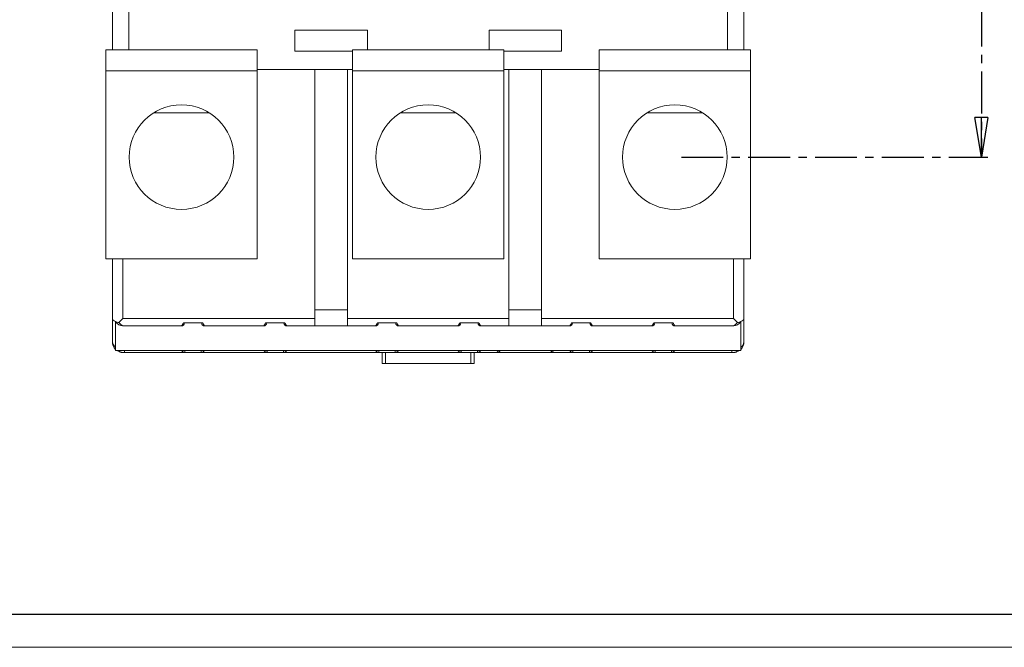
# Model space of a CAD drawing. Header units: millimetres. Extents: x 0 to 841, y 0 to 594.
# Tile 2 of 11: x 124 to 274, y 0 to 95. Entities that reach past the tile are written whole.
import ezdxf

# ---------------------------------------------------------------- set-up
doc = ezdxf.new("R2010")
doc.units = ezdxf.units.MM
doc.linetypes.add('CENTER', pattern=[10.16, 6.35, -1.27, 1.27, -1.27])
doc.layers.add('CENTRO', color=7, linetype='CENTER')
doc.layers.add('FORMATO', color=7, linetype='Continuous')
doc.styles.add('SLDTEXTSTYLE3', font='TXT', dxfattribs={"width": 0.75})
doc.dimstyles.new('SLDDIMSTYLE0', dxfattribs={"dimtxt": 5.291667, "dimasz": 6, "dimexe": 0, "dimexo": 0.0625, "dimgap": 1.322917, "dimtad": 1, "dimdec": 1, "dimrnd": 1e-09, "dimzin": 12, "dimdsep": 46, "dimtxsty": 'SLDTEXTSTYLE3', "dimblk1": 'CLOSED', "dimblk2": 'CLOSED', "dimsah": 1, "dimcen": 0.09, "dimadec": 0, "dimazin": 3, "dimtfac": 1, "dimtdec": 1, "dimtofl": 0, "dimtmove": 0, "dimatfit": 3, "dimldrblk": 'CLOSED', "dimfxl": 0, "dimfrac": 2, "dimtolj": 1, "dimtzin": 12, "dimarcsym": 0})

# ---------------------------------------------------------------- blocks, each defined once
blk = doc.blocks.new('_CLOSED')
at = {"color": 0, "linetype": 'ByBlock', "lineweight": -2}
for p, q in [((-1, 0.166667), (0, 0)), ((-1, 0.166667), (-1, -0.166667)), ((0, 0), (-1, -0.166667)), ((0, 0), (-1, 0))]:
    blk.add_line(p, q, dxfattribs=at)
blk = doc.blocks.new('_D_5')
at = {"layer": 'CENTRO'}
for p, q in [((243.51, 189.14), (271.11, 189.14)), ((270.11, 189.14), (270.11, 74.54)), ((253.58, 140.36), (253.58, 141.43)), ((253.58, 141.43), (261.99, 141.43)), ((261.99, 141.43), (261.99, 140.36)), ((253.58, 120.09), (253.58, 119.01)), ((261.99, 119.01), (261.99, 120.09)), ((253.58, 119.01), (261.99, 119.01)), ((224.51, 74.54), (271.11, 74.54))]:
    blk.add_line(p, q, dxfattribs=at)
at = {"layer": 'CENTRO', "xscale": 6, "yscale": 6}
for p, rotation in [((270.11, 189.14, 22.89), 90.0000000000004), ((270.11, 74.54, 22.89), 270.0000000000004)]:
    blk.add_blockref('_CLOSED', p, dxfattribs=dict(at, rotation=rotation))
at = {"layer": 'CENTRO', "char_height": 5.292, "attachment_point": 1, "rotation": 90, "style": 'SLDTEXTSTYLE3'}
for s, insert in [('4,512', (255.16, 121.43)), ('114,6', (263.29, 121.43))]:
    blk.add_mtext(s, dxfattribs=dict(at, insert=insert))

msp = doc.modelspace()

# ---------------------------------------------------------------- linework, layer by layer
at = {"color": 7, "linetype": 'Continuous', "lineweight": 15}
for p, q in [((138.01, 110.84), (138.01, 90.84)), ((234.01, 110.84), (234.01, 90.84)), ((165.76, 93.84), (176.76, 93.84)), ((165.76, 90.64), (165.76, 93.84)), ((176.76, 93.84), (176.76, 90.84)), ((195.26, 93.84), (206.26, 93.84)), ((195.26, 90.84), (195.26, 93.84)), ((206.26, 93.84), (206.26, 90.64)), ((137.01, 90.84), (160.01, 90.84)), ((137.01, 87.64), (137.01, 90.84)), ((160.01, 87.64), (160.01, 90.84)), ((174.51, 90.64), (165.76, 90.64)), ((174.51, 90.84), (197.51, 90.84)), ((174.51, 87.64), (174.51, 90.84)), ((197.51, 87.64), (197.51, 90.84)), ((206.26, 90.64), (197.51, 90.64)), ((212.01, 90.84), (235.01, 90.84)), ((212.01, 87.64), (212.01, 90.84)), ((235.01, 87.64), (235.01, 90.84)), ((137.01, 59.06), (137.01, 87.64)), ((137.01, 87.64), (160.01, 87.64)), ((168.76, 87.84), (160.01, 87.84)), ((160.01, 59.06), (160.01, 87.64)), ((168.76, 87.84), (168.76, 51.34)), ((168.76, 87.84), (173.76, 87.84)), ((173.76, 87.84), (173.76, 51.34)), ((174.51, 87.84), (173.76, 87.84)), ((174.51, 59.06), (174.51, 87.64)), ((174.51, 87.64), (197.51, 87.64)), ((198.26, 87.84), (197.51, 87.84)), ((197.51, 59.06), (197.51, 87.64)), ((198.26, 87.84), (198.26, 51.34)), ((203.26, 87.84), (198.26, 87.84)), ((203.26, 87.84), (203.26, 51.34)), ((212.01, 87.84), (203.26, 87.84)), ((212.01, 59.06), (212.01, 87.64)), ((212.01, 87.64), (235.01, 87.64)), ((235.01, 59.06), (235.01, 87.64)), ((144.31, 81.29), (152.71, 81.29)), ((181.81, 81.29), (190.21, 81.29)), ((219.31, 81.29), (227.71, 81.29)), ((137.01, 59.06), (160.01, 59.06)), ((138.01, 50), (138.01, 59.06)), ((174.51, 59.06), (197.51, 59.06)), ((212.01, 59.06), (235.01, 59.06)), ((234.01, 59.06), (234.01, 50)), ((173.76, 51.34), (168.76, 51.34)), ((168.76, 51.34), (168.76, 48.87)), ((173.76, 48.87), (173.76, 51.34)), ((203.26, 51.34), (198.26, 51.34)), ((198.26, 51.34), (198.26, 48.87)), ((203.26, 51.34), (203.26, 48.87)), ((138.01, 46.44), (138.01, 50)), ((138.48, 49.53), (138.48, 45.14)), ((168.76, 50), (139.61, 50)), ((173.76, 50), (198.26, 50)), ((203.26, 50), (232.41, 50)), ((233.55, 49.53), (233.55, 45.14)), ((234.01, 50), (234.01, 46.44)), ((148.51, 48.87), (139.61, 48.87)), ((151.71, 49.34), (148.82, 49.34)), ((152.01, 48.87), (161.01, 48.87)), ((164.21, 49.34), (161.32, 49.34)), ((168.76, 48.87), (164.51, 48.87)), ((173.76, 48.87), (168.76, 48.87)), ((178.01, 48.87), (173.76, 48.87)), ((178.32, 49.34), (181.21, 49.34)), ((181.51, 48.87), (190.51, 48.87)), ((190.82, 49.34), (193.71, 49.34)), ((198.26, 48.87), (194.01, 48.87)), ((203.26, 48.87), (198.26, 48.87)), ((203.26, 48.87), (207.51, 48.87)), ((207.82, 49.34), (210.71, 49.34)), ((211.01, 48.87), (220.01, 48.87)), ((220.32, 49.34), (223.21, 49.34)), ((232.41, 48.87), (223.51, 48.87)), ((233.55, 45.14), (138.48, 45.14)), ((148.51, 45.13), (139.86, 45.13)), ((148.51, 45.13), (148.51, 45.14)), ((149.01, 44.84), (149.01, 45.14)), ((151.51, 45.14), (151.51, 44.84)), ((152.01, 45.14), (152.01, 45.13)), ((152.01, 45.13), (161.01, 45.13)), ((161.01, 45.13), (161.01, 45.14)), ((161.51, 45.14), (161.51, 44.84)), ((164.01, 45.14), (164.01, 44.84)), ((164.51, 45.13), (164.51, 45.14)), ((178.01, 45.13), (164.51, 45.13)), ((178.01, 45.13), (178.01, 45.14)), ((178.51, 45.14), (178.51, 44.84)), ((181.01, 45.14), (181.01, 44.84)), ((181.51, 45.14), (181.51, 45.13)), ((181.51, 45.13), (190.51, 45.13)), ((190.51, 45.13), (190.51, 45.14)), ((191.01, 45.14), (191.01, 44.84)), ((193.51, 44.84), (193.51, 45.14)), ((194.01, 45.13), (194.01, 45.14)), ((196.59, 45.13), (194.01, 45.13)), ((196.59, 45.13), (196.6, 45.14)), ((204.93, 45.14), (204.94, 45.13)), ((207.51, 45.13), (204.94, 45.13)), ((207.51, 45.13), (207.51, 45.14)), ((208.01, 45.14), (208.01, 44.84)), ((210.51, 45.14), (210.51, 44.84)), ((211.01, 45.14), (211.01, 45.13)), ((211.01, 45.13), (220.01, 45.13)), ((220.01, 45.13), (220.01, 45.14)), ((220.51, 45.14), (220.51, 44.84)), ((223.01, 44.84), (223.01, 45.14)), ((223.51, 45.14), (223.51, 45.13)), ((223.51, 45.13), (232.17, 45.13)), ((232.17, 44.84), (232.17, 45.13)), ((148.97, 44.84), (139.86, 44.84)), ((148.97, 44.84), (149.01, 44.84)), ((151.51, 44.84), (149.01, 44.84)), ((151.56, 44.84), (151.51, 44.84)), ((161.47, 44.84), (151.56, 44.84)), ((161.51, 44.84), (161.47, 44.84)), ((164.01, 44.84), (161.51, 44.84)), ((164.01, 44.84), (164.06, 44.84)), ((178.47, 44.84), (164.06, 44.84)), ((178.47, 44.84), (178.51, 44.84)), ((181.01, 44.84), (178.51, 44.84)), ((179.01, 43.14), (179.01, 44.84)), ((181.06, 44.84), (181.01, 44.84)), ((190.97, 44.84), (181.06, 44.84)), ((191.01, 44.84), (190.97, 44.84)), ((193.51, 44.84), (191.01, 44.84)), ((193.01, 44.84), (193.01, 43.14)), ((193.51, 44.84), (193.56, 44.84)), ((196.45, 44.84), (193.56, 44.84)), ((207.97, 44.84), (205.08, 44.84)), ((207.97, 44.84), (208.01, 44.84)), ((210.51, 44.84), (208.01, 44.84)), ((210.51, 44.84), (210.56, 44.84)), ((210.56, 44.84), (220.47, 44.84)), ((220.47, 44.84), (220.51, 44.84)), ((223.01, 44.84), (220.51, 44.84)), ((223.01, 44.84), (223.06, 44.84)), ((232.17, 44.84), (223.06, 44.84)), ((179.01, 43.14), (179.51, 43.14)), ((192.51, 43.14), (179.51, 43.14)), ((192.51, 43.14), (193.01, 43.14))]:
    msp.add_line(p, q, dxfattribs=at)
at = {"color": 8, "linetype": 'Continuous', "lineweight": 15}
for p, q in [((140.51, 110.84), (140.51, 90.84)), ((231.51, 110.84), (231.51, 90.84)), ((139.61, 50), (139.61, 59.06)), ((232.41, 59.06), (232.41, 50)), ((179.51, 44.84), (179.51, 43.14)), ((192.51, 43.14), (192.51, 44.84))]:
    msp.add_line(p, q, dxfattribs=at)
at = {"color": 7, "linetype": 'Continuous', "lineweight": 15, "flags": 128}
for points in [[(139, 49.39), (139.2, 49.58), (139.41, 49.79), (139.61, 50)], [(233.03, 49.39), (232.83, 49.58), (232.62, 49.79), (232.41, 50)], [(205.08, 44.84), (205.01, 44.84), (204.98, 44.85)]]:
    msp.add_lwpolyline(points, dxfattribs=at)
at = {"color": 7, "linetype": 'Continuous', "lineweight": 15}
for centre in [(148.51, 74.54), (186.01, 74.54), (223.51, 74.54)]:
    msp.add_circle(centre, 7.95, dxfattribs=at)
for centre, radius, start, end in [((139.02, 46.48), 1, 182.7971, 237.9255), ((139.61, 46.44), 1.6, 180, 225), ((233.01, 46.48), 1, 302.0745, 357.2029), ((232.41, 46.44), 1.6, 315, 0), ((139.61, 46.44), 1.6, 234.3409, 270), ((196.73, 45.64), 0.533, 255.4451, 287.3359), ((204.8, 45.64), 0.533, 252.6641, 284.5549), ((232.41, 46.44), 1.6, 270, 305.6591), ((196.45, 45.28), 0.442, 270.0085, 288.588)]:
    msp.add_arc(centre, radius, start, end, dxfattribs=at)
for centre, major_axis, ratio, start_param, end_param in [((139.61, 50), (1.6, 0), 0.414214, 3.141593, 3.926991), ((139.61, 50), (1.6, 0), 0.414214, 3.926991, 4.319632), ((139.61, 51.13), (0, 2.26), 0.707107, 2.356194, 3.141593), ((232.41, 51.13), (0, -2.26), 0.707107, 0, 0.785398), ((232.41, 50), (1.6, 0), 0.414214, 5.105146, 5.497787), ((232.41, 50), (1.6, 0), 0.414214, 5.497787, 6.283185), ((139.61, 50), (-1.48, 1.48), 0.414214, 1.570807, 1.963495), ((148.51, 49.57), (0, -0.707), 0.707107, 0, 1.226793), ((152.01, 49.57), (0, 0.707), 0.707107, 1.914799, 3.141593), ((161.01, 49.57), (0, -0.707), 0.707107, 0, 1.226793), ((164.51, 49.57), (0, 0.707), 0.707107, 1.914799, 3.141593), ((178.01, 49.57), (0, -0.707), 0.707107, 0, 1.226793), ((181.51, 49.57), (0, 0.707), 0.707107, 1.914799, 3.141593), ((190.51, 49.57), (0, -0.707), 0.707107, 0, 1.226793), ((194.01, 49.57), (0, 0.707), 0.707107, 1.914799, 3.141593), ((207.51, 49.57), (0, -0.707), 0.707107, 0, 1.226793), ((211.01, 49.57), (0, 0.707), 0.707107, 1.914799, 3.141593), ((220.01, 49.57), (0, -0.707), 0.707107, 0, 1.226793), ((223.51, 49.57), (0, 0.707), 0.707107, 1.914799, 3.141593), ((232.41, 50), (1.48, 1.48), 0.414214, 4.31969, 4.712378)]:
    msp.add_ellipse(centre, major_axis=major_axis, ratio=ratio, start_param=start_param, end_param=end_param, dxfattribs=at)
for points, knots in [([(148.82, 49.34), (148.72, 49.17), (148.62, 49), (148.52, 48.87), (148.51, 48.87)], [0, 0, 0, 0, 0.987605, 1, 1, 1, 1]), ([(152.01, 48.87), (152.01, 48.87), (151.91, 49), (151.81, 49.17), (151.71, 49.34)], [0, 0, 0, 0, 0.012392, 1, 1, 1, 1]), ([(161.32, 49.34), (161.22, 49.17), (161.12, 49), (161.02, 48.87), (161.01, 48.87)], [0, 0, 0, 0, 0.9876048, 1, 1, 1, 1]), ([(164.51, 48.87), (164.51, 48.87), (164.41, 49), (164.31, 49.17), (164.21, 49.34)], [0, 0, 0, 0, 0.0123938, 1, 1, 1, 1]), ([(178.32, 49.34), (178.22, 49.17), (178.12, 49), (178.02, 48.87), (178.01, 48.87)], [0, 0, 0, 0, 0.987605, 1, 1, 1, 1]), ([(181.51, 48.87), (181.51, 48.87), (181.41, 49), (181.31, 49.17), (181.21, 49.34)], [0, 0, 0, 0, 0.012395, 1, 1, 1, 1]), ([(190.82, 49.34), (190.72, 49.17), (190.62, 49), (190.52, 48.87), (190.51, 48.87)], [0, 0, 0, 0, 0.987605, 1, 1, 1, 1]), ([(194.01, 48.87), (194.01, 48.87), (193.91, 49), (193.81, 49.17), (193.71, 49.34)], [0, 0, 0, 0, 0.012395, 1, 1, 1, 1]), ([(207.51, 48.87), (207.52, 48.87), (207.62, 49), (207.72, 49.17), (207.82, 49.34)], [0, 0, 0, 0, 0.0123938, 1, 1, 1, 1]), ([(211.01, 48.87), (211.01, 48.87), (210.91, 49), (210.81, 49.17), (210.71, 49.34)], [0, 0, 0, 0, 0.0123952, 1, 1, 1, 1]), ([(220.32, 49.34), (220.22, 49.17), (220.12, 49), (220.02, 48.87), (220.01, 48.87)], [0, 0, 0, 0, 0.987608, 1, 1, 1, 1]), ([(223.51, 48.87), (223.51, 48.87), (223.41, 49), (223.31, 49.17), (223.21, 49.34)], [0, 0, 0, 0, 0.012395, 1, 1, 1, 1]), ([(139.61, 44.84), (139.54, 44.84), (139.42, 44.84), (139.28, 44.87), (139.19, 44.9), (139.12, 44.93), (139.09, 44.96), (139.09, 44.99), (139.09, 45.01), (139.11, 45.03), (139.12, 45.07), (139.12, 45.11), (139.12, 45.13), (139.12, 45.14)], [0, 0, 0, 0, 0.197531, 0.30602, 0.397734, 0.492743, 0.594581, 0.695476, 0.706112, 0.794098, 0.892616, 0.99429, 1, 1, 1, 1]), ([(139.86, 44.84), (139.86, 44.84), (139.86, 44.85), (139.86, 44.91), (139.86, 45), (139.86, 45.08), (139.86, 45.13)], [0, 0, 0, 0, 0.249999, 0.499998, 0.749998, 1, 1, 1, 1]), ([(148.51, 45.13), (148.52, 45.13), (148.61, 45.03), (148.77, 44.9), (148.92, 44.84), (148.96, 44.84), (148.97, 44.84)], [0, 0, 0, 0, 0.006974, 0.5533, 0.908572, 1, 1, 1, 1]), ([(151.56, 44.84), (151.6, 44.84), (151.69, 44.87), (151.87, 44.99), (151.98, 45.1), (152.01, 45.13), (152.01, 45.13)], [0, 0, 0, 0, 0.344973, 0.822858, 0.993032, 1, 1, 1, 1]), ([(161.01, 45.13), (161.02, 45.13), (161.11, 45.03), (161.27, 44.9), (161.42, 44.84), (161.46, 44.84), (161.47, 44.84)], [0, 0, 0, 0, 0.006973, 0.553299, 0.908573, 1, 1, 1, 1]), ([(164.51, 45.13), (164.51, 45.13), (164.42, 45.03), (164.26, 44.9), (164.11, 44.84), (164.07, 44.84), (164.06, 44.84)], [0, 0, 0, 0, 0.006972, 0.553299, 0.908573, 1, 1, 1, 1]), ([(178.01, 45.13), (178.02, 45.13), (178.11, 45.03), (178.27, 44.9), (178.42, 44.84), (178.46, 44.84), (178.47, 44.84)], [0, 0, 0, 0, 0.006972, 0.553299, 0.908573, 1, 1, 1, 1]), ([(181.06, 44.84), (181.1, 44.84), (181.19, 44.87), (181.37, 44.99), (181.48, 45.1), (181.51, 45.13), (181.51, 45.13)], [0, 0, 0, 0, 0.344972, 0.822857, 0.993031, 1, 1, 1, 1]), ([(190.51, 45.13), (190.52, 45.13), (190.61, 45.03), (190.77, 44.9), (190.92, 44.84), (190.96, 44.84), (190.97, 44.84)], [0, 0, 0, 0, 0.006972, 0.5533, 0.908573, 1, 1, 1, 1]), ([(194.01, 45.13), (194.01, 45.13), (193.92, 45.03), (193.76, 44.9), (193.61, 44.84), (193.57, 44.84), (193.56, 44.84)], [0, 0, 0, 0, 0.006972, 0.553299, 0.908573, 1, 1, 1, 1]), ([(196.45, 44.84), (196.46, 44.84), (196.48, 44.84), (196.53, 44.91), (196.57, 45.05), (196.59, 45.13)], [0, 0, 0, 0, 0.182414, 0.501092, 1, 1, 1, 1]), ([(196.6, 44.86), (196.64, 44.87), (196.72, 44.9), (196.83, 44.97), (196.91, 45.05), (196.95, 45.11), (196.96, 45.13)], [0, 0, 0, 0, 0.274954, 0.569318, 0.846636, 1, 1, 1, 1]), ([(204.58, 45.14), (204.6, 45.11), (204.64, 45.04), (204.74, 44.96), (204.86, 44.88), (204.94, 44.86), (204.98, 44.85)], [0, 0, 0, 0, 0.144534, 0.422463, 0.707673, 1, 1, 1, 1]), ([(204.94, 45.13), (204.96, 45.05), (205, 44.91), (205.05, 44.84), (205.07, 44.84), (205.08, 44.84)], [0, 0, 0, 0, 0.498907, 0.817755, 1, 1, 1, 1]), ([(207.51, 45.13), (207.52, 45.13), (207.61, 45.03), (207.77, 44.9), (207.92, 44.84), (207.96, 44.84), (207.97, 44.84)], [0, 0, 0, 0, 0.006972, 0.553299, 0.908573, 1, 1, 1, 1]), ([(211.01, 45.13), (211.01, 45.13), (210.92, 45.03), (210.76, 44.9), (210.61, 44.84), (210.57, 44.84), (210.56, 44.84)], [0, 0, 0, 0, 0.006973, 0.553299, 0.908573, 1, 1, 1, 1]), ([(220.01, 45.13), (220.02, 45.13), (220.11, 45.03), (220.27, 44.9), (220.42, 44.84), (220.46, 44.84), (220.47, 44.84)], [0, 0, 0, 0, 0.006972, 0.553299, 0.908572, 1, 1, 1, 1]), ([(223.51, 45.13), (223.51, 45.13), (223.42, 45.03), (223.26, 44.9), (223.11, 44.84), (223.07, 44.84), (223.06, 44.84)], [0, 0, 0, 0, 0.006974, 0.5533, 0.908572, 1, 1, 1, 1]), ([(232.91, 45.14), (232.91, 45.1), (232.91, 45.05), (232.93, 45.01), (232.94, 44.99), (232.94, 44.97), (232.91, 44.93), (232.84, 44.9), (232.75, 44.87), (232.61, 44.84), (232.49, 44.84), (232.41, 44.84)], [0, 0, 0, 0, 0.205411, 0.273516, 0.29349, 0.405004, 0.506881, 0.601988, 0.693721, 0.802332, 1, 1, 1, 1]), ([(139.61, 44.84), (139.62, 44.84), (139.63, 44.84), (139.69, 44.84), (139.77, 44.84), (139.83, 44.84), (139.86, 44.84)], [0, 0, 0, 0, 0.250755, 0.500265, 0.752997, 1, 1, 1, 1]), ([(205.08, 44.84), (205.06, 44.84), (204.94, 44.84), (204.06, 44.84), (202.58, 44.84), (200.76, 44.84), (198.95, 44.84), (197.46, 44.84), (196.59, 44.84), (196.47, 44.84), (196.45, 44.84)], [0, 0, 0, 0, 0.0304467, 0.1869812, 0.3434916, 0.5, 0.6565085, 0.8130189, 0.9695533, 1, 1, 1, 1]), ([(232.17, 44.84), (232.2, 44.84), (232.26, 44.84), (232.34, 44.84), (232.4, 44.84), (232.41, 44.84), (232.41, 44.84)], [0, 0, 0, 0, 0.248327, 0.499909, 0.750675, 1, 1, 1, 1])]:
    msp.add_open_spline(points, degree=3, knots=knots, dxfattribs=at)
at = {"layer": 'FORMATO'}
msp.add_line((835.95, 5), (24.95, 5), dxfattribs=at)
at = {"layer": 'FORMATO', "lineweight": 0}
msp.add_line((0, 0), (841, 0), dxfattribs=at)

# ---------------------------------------------------------------- dimensions: what is measured, and where the dimension line sits
at = {"layer": 'CENTRO'}
dim = msp.add_linear_dim(base=(270.11, 74.54), p1=(242.51, 189.14), p2=(223.51, 74.54), angle=90, dimstyle='SLDDIMSTYLE0', dxfattribs=at)
dim.commit()
dim.dimension.update_dxf_attribs({"geometry": '_D_5', "text_midpoint": (270.11, 130.22), "dimtype": 160})

doc.saveas('drawing.dxf')
